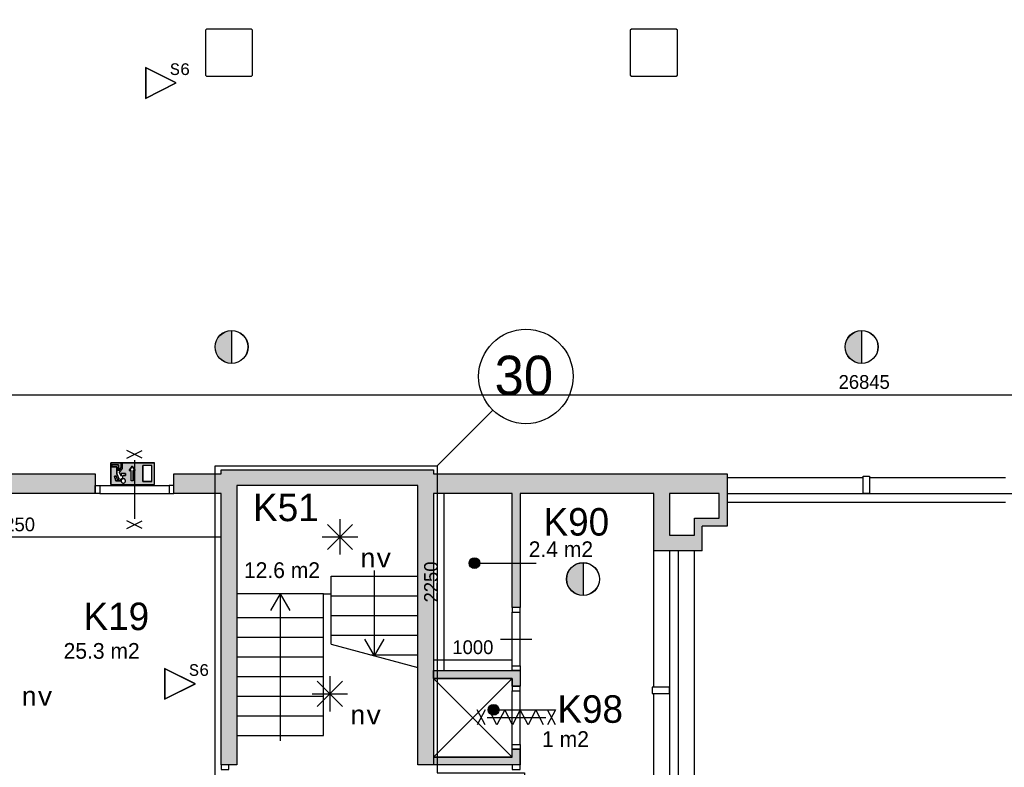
# Model space of a CAD drawing. Extents: x 319440 to 414317, y 3650 to 109188.
# Tile 11 of 46: x 332711 to 345223, y 28139 to 37638. Entities that reach past the tile are written whole.
import ezdxf
from ezdxf.enums import TextEntityAlignment as Align

# ---------------------------------------------------------------- set-up
doc = ezdxf.new("R2010")
doc.units = 0
doc.header["$MEASUREMENT"] = 0
doc.header["$PDMODE"] = 35
doc.header["$PDSIZE"] = -0.5
doc.layers.get('0').update_dxf_attribs({"linetype": 'CONTINUOUS'})
doc.layers.get('DEFPOINTS').update_dxf_attribs({"linetype": 'CONTINUOUS'})
for name, color, linetype in [('-02$TEKST$$$MAAT', 252, 'CONTINUOUS'), ('AA$1A---_ARCEER', 252, 'CONTINUOUS'), ('AL22----_BINNENWAND', 252, 'CONTINUOUS'), ('AL24----_TRAPPEN', 252, 'CONTINUOUS'), ('AL31----_BUITENKOZIJN', 252, 'CONTINUOUS'), ('AL32----_BINNENKOZIJN', 252, 'CONTINUOUS'), ('AM$1A---_MAATVOERING', 252, 'CONTINUOUS'), ('Betonpalen', 252, 'CONTINUOUS'), ('Brandweer', 252, 'CONTINUOUS'), ('brandweer NIEUW', 252, 'CONTINUOUS'), ('COMPARTIMENTERING', 252, 'CONTINUOUS'), ('LAYER01', 252, 'CONTINUOUS'), ('M2', 252, 'CONTINUOUS'), ('OMPARTIMENTERING', 252, 'CONTINUOUS')]:
    doc.layers.add(name, color=color, linetype=linetype)
doc.styles.add('B-01', font='b-gbp')
doc.styles.add('MONOTXT', font='MONOTXT')
doc.dimstyles.new('BBA_STAND', dxfattribs={"dimtxt": 175, "dimasz": 1, "dimexe": 1, "dimexo": 0.001, "dimgap": 75, "dimtad": 1, "dimdec": 0, "dimzin": 0, "dimdsep": 46, "dimtxsty": 'B-01', "dimblk": 'NONE', "dimblk1": 'NONE', "dimblk2": 'PIJL1', "dimcen": 1, "dimse1": 1, "dimse2": 1, "dimclrd": 256, "dimclre": 1, "dimclrt": 256, "dimadec": 0, "dimazin": 0, "dimtfac": 1, "dimtdec": 0, "dimtmove": 0, "dimatfit": 0, "dimldrblk": 'PIJL1', "dimfxl": 1, "dimtolj": 1, "dimtzin": 0, "dimarcsym": 0})

# ---------------------------------------------------------------- blocks, each defined once
blk = doc.blocks.new('*D101')
at = {"layer": 'AM$1A---_MAATVOERING', "lineweight": -2, "transparency": 16777216}
blk.add_line((330020, 32871), (356865, 32871), dxfattribs=at)
at = {"layer": 'DEFPOINTS', "color": 0, "transparency": 16777216}
for p in [(330020, 42008), (356865, 42008), (356865, 32871)]:
    blk.add_point(p, dxfattribs=at)
at = {"layer": 'AM$1A---_MAATVOERING', "transparency": 16777216, "insert": (343443, 33034), "char_height": 175, "attachment_point": 5, "style": 'B-01'}
blk.add_mtext('\\A1;26845', dxfattribs=at)
blk = doc.blocks.new('_None')
blk = doc.blocks.new('PIJL1')
at = {"color": 1, "linetype": 'ByBlock'}
blk.add_line((0, 83), (0, -83), dxfattribs=at)
blk.add_solid([(-100, 17), (-100, -17), (0, 0)], dxfattribs=at)
blk = doc.blocks.new('*D120')
at = {"layer": 'AM$1A---_MAATVOERING', "lineweight": -2, "transparency": 16777216}
blk.add_line((335270, 31062), (330020, 31062), dxfattribs=at)
at = {"layer": 'DEFPOINTS', "color": 0, "transparency": 16777216}
for p in [(330020, 31301), (335270, 31301), (330020, 31062)]:
    blk.add_point(p, dxfattribs=at)
at = {"layer": 'AM$1A---_MAATVOERING', "transparency": 16777216, "insert": (332645, 31224), "char_height": 175, "attachment_point": 5, "style": 'B-01'}
blk.add_mtext('\\A1;5250', dxfattribs=at)
blk = doc.blocks.new('*D167')
at = {"layer": 'AM$1A---_MAATVOERING', "lineweight": -2, "transparency": 16777216}
blk.add_line((338102, 31619), (338102, 29369), dxfattribs=at)
at = {"layer": 'DEFPOINTS', "color": 0, "transparency": 16777216}
for p in [(337970, 31619), (337970, 29369), (338102, 29369)]:
    blk.add_point(p, dxfattribs=at)
at = {"layer": 'AM$1A---_MAATVOERING', "transparency": 16777216, "insert": (337939, 30494), "char_height": 175, "attachment_point": 5, "rotation": 90, "style": 'B-01'}
blk.add_mtext('\\A1;2250', dxfattribs=at)
blk = doc.blocks.new('*D168')
at = {"layer": 'AM$1A---_MAATVOERING', "lineweight": -2, "transparency": 16777216}
blk.add_line((338970, 29502), (337970, 29502), dxfattribs=at)
at = {"layer": 'DEFPOINTS', "color": 0, "transparency": 16777216}
for p in [(337970, 29502), (337970, 29369), (338970, 29369)]:
    blk.add_point(p, dxfattribs=at)
at = {"layer": 'AM$1A---_MAATVOERING', "transparency": 16777216, "insert": (338470, 29664), "char_height": 175, "attachment_point": 5, "style": 'B-01'}
blk.add_mtext('\\A1;1000', dxfattribs=at)

msp = doc.modelspace()

# ---------------------------------------------------------------- hatches: boundary and pattern name
at = {"layer": 'AA$1A---_ARCEER'}
h = msp.add_hatch(color=256, dxfattribs=at)
h.paths.add_polyline_path([(340770.4, 31619), (340770.4, 30889), (341284.4, 30889), (341384.4, 30889), (341384.4, 31204.5), (341700.7, 31204.5), (341700.7, 31619), (341700.7, 31869), (337970.4, 31869), (337970.4, 31919), (335270.4, 31919), (335270.4, 31869), (334670.4, 31869), (334670.4, 31619), (335270.4, 31619), (335270.4, 28169), (335470.4, 28169), (335470.4, 31719), (337770.4, 31719), (337770.4, 28169), (337970.4, 28169), (337970.4, 31619), (338969.7, 31619), (338969.7, 30169), (339069.7, 30169), (339069.7, 31619)])
h.paths.add_polyline_path([(340970.4, 31619), (341600.7, 31619), (341600.7, 31304.5), (341284.4, 31304.5), (341284.4, 31089), (340970.4, 31089)], flags=16)
h = msp.add_hatch(color=256, dxfattribs=at)
h.paths.add_polyline_path([(339070.5, 20920.8), (339070.5, 22720.8), (338870.5, 22720.8), (338870.5, 21120.8), (335470.4, 21120.8), (335470.4, 26769), (335675.4, 26769), (335675.4, 26869), (335470.4, 26869), (335270.4, 26869), (333984.1, 26869), (333984.1, 26769), (335270.4, 26769), (335270.4, 20920.8)])
h.paths.add_polyline_path([(335270.4, 20969), (335270.4, 21069), (332720.4, 21069), (332720.4, 26769), (332984, 26769), (332984, 26869), (332670.4, 26869), (332356.7, 26869), (332356.7, 26769), (332620.4, 26769), (332620.4, 21069), (332620.4, 20969), (332670.4, 20969)])
h.paths.add_polyline_path([(333670.4, 31619), (333670.4, 31869), (330020.4, 31869), (330020.4, 31619)])
h.paths.add_polyline_path([(330020.4, 26369), (330020.4, 27239), (329770.4, 27239), (329770.4, 27139), (329770.4, 26619), (329088.5, 26619), (329088.5, 26369)])
h.paths.add_polyline_path([(331356.7, 26769), (331356.7, 26869), (330020.4, 26869), (330020.4, 26769)])
h.paths.add_polyline_path([(329770.4, 27139), (329770.4, 27239), (329220.4, 27239), (329220.4, 27019), (329088.5, 27019), (329088.5, 26619), (329188.5, 26619), (329188.5, 26919), (329320.4, 26919), (329320.4, 27139)])
h.paths.add_polyline_path([(330020.4, 21319), (330020.4, 26369), (329920.4, 26369), (329920.4, 21319)])
h.paths.add_polyline_path([(331620.4, 20969), (331620.4, 21069), (330270.4, 21069), (330270.4, 20969)])
h.paths.add_polyline_path([(329670.4, 21019), (329670.4, 21119), (327630.4, 21119), (327630.4, 21019)])
h.paths.add_polyline_path([(330020.4, 17649), (330020.4, 20719), (329920.4, 20719), (329920.4, 17649)])
h.paths.add_polyline_path([(330020.4, 14819), (330020.4, 15319), (329920.4, 15319), (329920.4, 14819)])
h = msp.add_hatch(color=256, dxfattribs=at)
h.paths.add_polyline_path([(339070.5, 24620.9), (339070.5, 26869), (336475.4, 26869), (336475.4, 26769.3), (336470.4, 26769.3), (336470.4, 26669), (336470.4, 24920.8), (336570.4, 24920.8), (336570.4, 25020.8), (336570.4, 26669), (338870.5, 26669), (338870.5, 25020.8), (338520.4, 25020.8), (338520.4, 24920.8), (338870.5, 24920.8), (338870.5, 24620.9)])
h.paths.add_polyline_path([(338970.4, 29269), (338970.4, 29169), (339070.4, 29169), (339070.4, 29369), (338970.4, 29369), (337970.4, 29369), (337970.4, 29269)])
h.paths.add_polyline_path([(339070.4, 28169), (339070.4, 28369), (338970.4, 28369), (338970.4, 28269), (337970.4, 28269), (337970.4, 28169)])
h.paths.add_polyline_path([(338970.5, 23620.8), (338970.5, 23720.8), (338870.7, 23720.8), (335470.4, 23720.8), (335470.4, 23620.8)])
h.paths.add_polyline_path([(337620.4, 24920.8), (337620.4, 25020.8), (337620.4, 26669), (337520.4, 26669), (337520.4, 25020.8), (337470.4, 25020.8), (337470.4, 24920.8)], flags=17)
h.paths.add_polyline_path([(336470.4, 26319), (336470.4, 26419), (335470.4, 26419), (335470.4, 26319)])
at = {"layer": 'Brandweer'}
for points in [[(335403, 33271.8), (335403, 33688.2, 1)], [(343410, 33271.8), (343410, 33688.2, 1)]]:
    msp.add_hatch(color=256, dxfattribs=at).paths.add_polyline_path(points)
h = msp.add_hatch(color=256, dxfattribs=at)
h.paths.add_polyline_path([(334425.3, 31731.8), (334425.3, 32009.2), (333870.4, 32009.2), (333870.4, 31731.8)])
h.paths.add_polyline_path([(334277.3, 31972.2), (334388.3, 31972.2), (334388.3, 31768.8), (334277.3, 31768.8)], flags=16)
h.paths.add_polyline_path([(334176.5, 31910.4), (334153.3, 31910.4), (334153.3, 31780.9), (334125.6, 31780.9), (334125.6, 31910.4), (334102.5, 31910.4), (334139.5, 31965.9)], flags=16)
h.paths.add_polyline_path([(334055.4, 31870.5), (334055.4, 31847.4), (334023, 31847.4), (334023, 31813.8), (334022.6, 31813.8), (334022.2, 31813.7), (334021.8, 31813.7), (334021.4, 31813.6), (334021, 31813.5), (334019.5, 31813.2), (334016.3, 31812.2), (334014.7, 31811.7), (334009.1, 31809), (334008.5, 31808.7), (334002.8, 31804.2), (334002.5, 31804), (333999.4, 31800.5), (333999, 31800), (333995.7, 31794.9), (333995.5, 31794.4), (333992.2, 31784.9), (333992.1, 31784.5), (333991.5, 31777.5), (333991.5, 31778), (333930.5, 31778), (333915.5, 31838.1), (333939.3, 31838.1), (333948.6, 31801.1), (333975.5, 31801.1), (333944.4, 31869.6), (333944.4, 31958.4), (333879.6, 31958.4), (333879.6, 31981.5), (333967.5, 31981.5), (333967.5, 31907.5), (333995.2, 31943.2), (333995.2, 32004.6), (334018.4, 32004.6), (334018.4, 31935.2), (333978.5, 31884), (333999.9, 31836.9), (333999.9, 31870.5)], flags=16)
h.paths.add_polyline_path([(334047.2, 31758.4), (334047.7, 31758.9), (334048.2, 31759.4)], flags=16)
h.paths.add_polyline_path([(334055.4, 31780.9), (334055.2, 31774.7), (334053.8, 31768.9), (334051, 31762.7), (334045.6, 31756.8), (334040.6, 31753.4), (334035.5, 31751.4), (334029.3, 31750.3), (334021.9, 31750.9), (334016.3, 31752.7), (334012.4, 31754.8), (334007.3, 31758.9), (334003.6, 31764.2), (334001.3, 31769.3), (333999.9, 31775.3), (334000.1, 31782.7), (334002.4, 31790.1), (334006.1, 31795.6), (334010.8, 31800.3), (334015.9, 31803.2), (334020.1, 31804.7), (334026.2, 31805.7), (334032.9, 31805.3), (334037.3, 31804), (334043.3, 31801.2), (334048.9, 31795.9), (334053, 31789.9)], flags=16)
at = {"layer": 'brandweer NIEUW'}
msp.add_hatch(color=256, dxfattribs=at).paths.add_polyline_path([(339870, 30322.8), (339870, 30739.2, 1)])
at = {"layer": 'LAYER01'}
for points in [[(338490.1, 30664.6, 1), (338490.1, 30802.2, 1)], [(338733.9, 28801.2, 1), (338733.9, 28938.7, 1)]]:
    msp.add_hatch(color=256, dxfattribs=at).paths.add_polyline_path(points)

# ---------------------------------------------------------------- linework, layer by layer
at = {"layer": '-02$TEKST$$$MAAT'}
for points in [[(334310, 36834), (334310, 36638.7), (334700.6, 36834), (334310, 37029.3)], [(334312.5, 36834), (334312.5, 36642.7), (334695, 36834), (334312.5, 37025.3)], [(334552.8, 29199.3), (334552.8, 29004), (334943.4, 29199.3), (334552.8, 29394.7)], [(334555.3, 29199.3), (334555.3, 29008.1), (334937.8, 29199.3), (334555.3, 29390.6)]]:
    msp.add_lwpolyline(points, close=True, dxfattribs=at)
at = {"layer": 'AL22----_BINNENWAND'}
msp.add_line((341384.4, 30889), (341384.4, 31204.5), dxfattribs=at)
for points in [[(335270.4, 31919), (337970.4, 31919)], [(335270.4, 31869), (335270.4, 31919)], [(337970.4, 31919), (337970.4, 31869)], [(330020.4, 31869), (333670.4, 31869)], [(333670.4, 31869), (333670.4, 31619)], [(334670.4, 31619), (334670.4, 31869)], [(334670.4, 31869), (335270.4, 31869)], [(337970.4, 31869), (341700.7, 31869)], [(343430.4, 31819), (341700.4, 31819)], [(341700.7, 31869), (341700.7, 31619)], [(345240.4, 31819), (343510.4, 31819)], [(337770.4, 31719), (335470.4, 31719)], [(335470.4, 31719), (335470.4, 28169)], [(337770.4, 28169), (337770.4, 31719)], [(333670.4, 31619), (330020.4, 31619)], [(335270.4, 31619), (334670.4, 31619)], [(335270.4, 28169), (335270.4, 31619)], [(337970.4, 31619), (337970.4, 28169)], [(338969.7, 31619), (337970.4, 31619)], [(338969.7, 30168.9), (338969.7, 31619)], [(340770.4, 31619), (339069.7, 31619)], [(339069.7, 31619), (339069.7, 30168.9)], [(340770.4, 30889), (340770.4, 31619)], [(340970.4, 31619), (340970.4, 31089)], [(341600.7, 31619), (340970.4, 31619)], [(341600.7, 31304.5), (341600.7, 31619)], [(341700.7, 31619), (346170.4, 31619)], [(341700.7, 31619), (341700.7, 31204.5)], [(345240.4, 31505), (341699.9, 31505)], [(341284.4, 31304.5), (341600.7, 31304.5)], [(341284.4, 31089), (341284.4, 31304.5)], [(341700.7, 31204.5), (341384.4, 31204.5)], [(340970.4, 31089), (341284.4, 31089)], [(340770.4, 29159), (340770.4, 30889)], [(341284.4, 30889), (340770.4, 30889)], [(340970.4, 30886.4), (340970.4, 27349)], [(341084.4, 27349), (341084.4, 30889)], [(341284.4, 27349), (341284.4, 30889), (341284.4, 30889)], [(341384.4, 30889), (341284.4, 30889)], [(337970.4, 29269), (337970.4, 29369)], [(337970.4, 29369), (339070.4, 29369)], [(337970.4, 29369), (339070.4, 29369)], [(339070.4, 29369), (338970.4, 29369)], [(339070.4, 29369), (339070.4, 29169)], [(339070.4, 29369), (339070.4, 29169)], [(338970.4, 29269), (337970.4, 29269)], [(337970.4, 29269), (338970.4, 29269)], [(338967.3, 29269), (337970.4, 28269)], [(337970.4, 29269), (338970.4, 28269)], [(338970.4, 29169), (338970.4, 29269)], [(338970.4, 29269), (338970.4, 29169)], [(339070.4, 29169), (338970.4, 29169)], [(338970.4, 29169), (339070.4, 29169)], [(338970.4, 29169), (339070.4, 29169)], [(340770.4, 27348.9), (340770.4, 29079)], [(338970.4, 28369), (339070.4, 28369)], [(338970.4, 28269), (338970.4, 28369)], [(339070.4, 28369), (338970.4, 28369)], [(338970.4, 28269), (338970.4, 28369)], [(339070.4, 28369), (339070.4, 28169)], [(339070.4, 28169), (339070.4, 28369)], [(335470.4, 28169), (335270.4, 28169)], [(337970.4, 28169), (337770.4, 28169)], [(337970.4, 28269), (338970.4, 28269)], [(338970.4, 28269), (337970.4, 28269)], [(339070.4, 28169), (337970.4, 28169)], [(339070.4, 28169), (337970.4, 28169)]]:
    msp.add_lwpolyline(points, dxfattribs=at)
for points in [[(343510.4, 31619), (343430.4, 31619), (343430.4, 31839), (343510.4, 31839)], [(340970.4, 29079), (340970.4, 29159), (340750.4, 29159), (340750.4, 29079)]]:
    msp.add_lwpolyline(points, close=True, dxfattribs=at)
at = {"layer": 'AL24----_TRAPPEN'}
for points in [[(336670.4, 30569), (337769.6, 30569)], [(336670.4, 29702.7), (336670.4, 30569)], [(337220.4, 29555.4), (337220.4, 30639)], [(336020.4, 30344), (335897.6, 30131.3)], [(336020.4, 30344), (336020.4, 28474)], [(336020.4, 30344), (336143.2, 30131.3)], [(336570.4, 30344), (336670.4, 30344)], [(336670.4, 30319), (337770.4, 30319)], [(335470.4, 30044), (336570.4, 30044)], [(335470.4, 30044), (336570.4, 30044)], [(336670.4, 30069), (337770.4, 30069)], [(335470.4, 29794), (336570.4, 29794)], [(335470.4, 29794), (336570.4, 29794)], [(336670.4, 29819), (337770.4, 29819)], [(336670.4, 29702.7), (337769.6, 29408.1)], [(337220.4, 29555.3), (337097.6, 29768)], [(337220.4, 29555.3), (337343.2, 29768)], [(335470.4, 29544), (336570.4, 29544)], [(335470.4, 29544), (336570.4, 29544)], [(337169.3, 29569), (337770.4, 29569)], [(335470.4, 29294), (336570.4, 29294)], [(335470.4, 29294), (336570.4, 29294)], [(335470.4, 29044), (336570.4, 29044)], [(335470.4, 29044), (336570.4, 29044)], [(335470.4, 28794), (336570.4, 28794)], [(335470.4, 28794), (336570.4, 28794)]]:
    msp.add_lwpolyline(points, dxfattribs=at)
msp.add_lwpolyline([(335470.4, 28544), (336570.4, 28544), (336570.4, 30344), (335470.4, 30344)], close=True, dxfattribs=at)
at = {"layer": 'AL31----_BUITENKOZIJN'}
for points in [[(334170.5, 31869), (334170.5, 31669), (334170.5, 31469)], [(338820.4, 29769.1), (339020.4, 29769.1), (339220.4, 29769.1)]]:
    msp.add_lwpolyline(points, dxfattribs=at)
at = {"layer": 'AL32----_BINNENKOZIJN'}
for points in [[(333670.4, 31719), (333730.4, 31719), (333730.4, 31619), (333670.4, 31619)], [(334670.4, 31719), (334610.6, 31719), (334610.6, 31619.3), (334670.4, 31619.3)], [(338970.4, 30169), (338970.4, 30109.3), (339070.1, 30109.3), (339070.1, 30169)], [(338970.4, 29369), (338970.4, 29429), (339070.4, 29429), (339070.4, 29369)], [(338970.4, 29169), (338970.4, 29109.3), (339070.1, 29109.3), (339070.1, 29169)], [(338970.4, 28369), (338970.4, 28429), (339070.4, 28429), (339070.4, 28369)], [(335270.4, 28169), (335270.4, 28109.3), (335370.1, 28109.3), (335370.1, 28169)], [(338970.4, 28169), (338970.4, 28109.3), (339070.1, 28109.3), (339070.1, 28169)]]:
    msp.add_lwpolyline(points, close=True, dxfattribs=at)
for points in [[(333730.4, 31719), (334610.6, 31719)], [(333730.4, 31619), (334610.6, 31619.3)], [(338970.4, 29429), (338970.4, 30109.3)], [(339070.4, 29429), (339070.1, 30109.3)], [(338970.4, 28429), (338970.4, 29109.3)], [(339070.4, 28429), (339070.1, 29109.3)]]:
    msp.add_lwpolyline(points, dxfattribs=at)
at = {"layer": 'Betonpalen'}
for points in [[(335085.4, 36919), (335655.4, 36919), (335670.4, 36934), (335670.4, 37504), (335655.4, 37519), (335085.4, 37519), (335070.4, 37504), (335070.4, 36934)], [(340485.4, 36919), (341055.4, 36919), (341070.4, 36934), (341070.4, 37504), (341055.4, 37519), (340485.4, 37519), (340470.4, 37504), (340470.4, 36934)]]:
    msp.add_lwpolyline(points, close=True, dxfattribs=at)
at = {"layer": 'Brandweer'}
for p, q in [((335403, 33689.5), (335403, 33270.5)), ((343410, 33689.5), (343410, 33270.5)), ((333870.4, 31731.8, 2600), (333870.4, 32009.2, 2600)), ((333870.4, 32009.2, 2600), (334425.3, 32009.2, 2600)), ((333879.6, 31958.4, 2600), (333879.6, 31981.5, 2600)), ((333879.6, 31981.5, 2600), (333967.5, 31981.5, 2600)), ((333944.4, 31958.4, 2600), (333879.6, 31958.4, 2600)), ((333944.4, 31869.6, 2600), (333944.4, 31958.4, 2600)), ((333967.5, 31981.5, 2600), (333967.5, 31907.5, 2600)), ((333967.5, 31907.5, 2600), (333995.2, 31943.2, 2600)), ((333978.4, 31883.8, 2600), (334018.4, 31935.2, 2600)), ((333995.2, 32004.6, 2600), (333995.2, 31943.2, 2600)), ((334018.4, 32004.6, 2600), (333995.2, 32004.6, 2600)), ((334018.4, 31935.2, 2600), (334018.4, 32004.6, 2600)), ((334139.5, 31965.9, 2600), (334102.5, 31910.4, 2600)), ((334102.5, 31910.4, 2600), (334125.6, 31910.4, 2600)), ((334125.6, 31780.9, 2600), (334125.6, 31910.4, 2600)), ((334176.5, 31910.4, 2600), (334139.5, 31965.9, 2600)), ((334153.3, 31780.9, 2600), (334153.3, 31910.4, 2600)), ((334153.3, 31910.4, 2600), (334176.5, 31910.4, 2600)), ((334388.3, 31972.2, 2600), (334277.3, 31972.2, 2600)), ((334277.3, 31768.8, 2600), (334277.3, 31972.2, 2600)), ((334388.3, 31768.8, 2600), (334388.3, 31972.2, 2600)), ((334425.3, 31731.8, 2600), (334425.3, 32009.2, 2600)), ((333930.5, 31778, 2600), (333915.5, 31838.1, 2600)), ((333939.3, 31838.1, 2600), (333915.5, 31838.1, 2600)), ((333948.6, 31801.1, 2600), (333939.3, 31838.1, 2600)), ((333975.5, 31801.1, 2600), (333944.4, 31869.6, 2600)), ((333948.6, 31801.1, 2600), (333975.5, 31801.1, 2600)), ((333999.9, 31836.9, 2600), (333978.5, 31884, 2600)), ((333999.9, 31836.9, 2600), (333999.9, 31870.5, 2600)), ((334055.4, 31870.5, 2600), (333999.9, 31870.5, 2600)), ((334055.4, 31847.4, 2600), (334023, 31847.4, 2600)), ((334023, 31813.8, 2600), (334023, 31847.4, 2600)), ((334055.4, 31870.5, 2600), (334055.4, 31847.4, 2600)), ((333870.4, 31731.8, 2600), (334425.3, 31731.8, 2600)), ((333991.5, 31778, 2600), (333930.5, 31778, 2600)), ((334388.3, 31768.8, 2600), (334277.3, 31768.8, 2600)), ((336779.9, 31291.5), (336779.9, 30841.7)), ((336620.8, 31225.7), (336938.9, 30907.6)), ((336620.8, 30906), (336940.5, 31225.7)), ((336553.8, 31065.5), (337005.9, 31065.5)), ((336652, 29297.5), (336652, 28847.7)), ((336493, 28912), (336812.6, 29231.6)), ((336493, 29231.6), (336811, 28913.6)), ((336426, 29071.5), (336878, 29071.5))]:
    msp.add_line(p, q, dxfattribs=at)
for points in [[(334267.3, 32066.5), (334073.8, 32166.5)], [(334073.8, 32066.5), (334267.3, 32166.5)], [(334170.5, 32041.5), (334170.5, 31296.5)], [(334170.5, 32041.5), (334170.5, 31296.5)], [(334267.3, 31171.5), (334073.8, 31271.5)], [(334073.8, 31171.5), (334267.3, 31271.5)], [(338625.3, 28677), (338525.3, 28870.6)], [(338625.3, 28870.6), (338525.3, 28677)], [(339369.3, 28677), (339270.3, 28870.6), (339171.3, 28677), (339072.3, 28870.6), (338973.3, 28677), (338874.3, 28870.6), (338775.3, 28677), (338676.3, 28870.6)], [(339520.3, 28677), (339420.3, 28870.6)], [(339520.3, 28870.6), (339420.3, 28677)], [(338650.3, 28773.8), (339395.3, 28773.8)]]:
    msp.add_lwpolyline(points, dxfattribs=at)
at = {"layer": 'Brandweer', "elevation": 2600}
for points in [[(333870.4, 32009.2), (333870.4, 31731.8), (334425.3, 31731.8), (334425.3, 32009.2), (333870.4, 32009.2)], [(333879.6, 31981.5), (333879.6, 31958.4), (333944.4, 31958.4), (333944.4, 31869.6), (333975.5, 31801.1), (333948.6, 31801.1), (333939.3, 31838.1), (333915.5, 31838.1), (333930.5, 31778), (333991.5, 31778), (333992, 31783.9), (333992.5, 31786.4), (333993.2, 31788.9), (333994.2, 31791.6), (333995.8, 31795.1), (333997.4, 31797.9), (333998.7, 31799.7), (334000.7, 31802.1), (334002.5, 31803.9), (334005.3, 31806.4), (334008, 31808.4), (334011, 31810.1), (334014, 31811.5), (334018.1, 31812.9), (334021, 31813.5), (334023, 31814.2), (334023, 31847.4), (334055.4, 31847.4), (334055.4, 31870.5), (333999.9, 31870.5), (333999.9, 31836.9), (333978.5, 31884), (334018.4, 31935.2), (334018.4, 32004.6), (333995.2, 32004.6), (333995.2, 31943.2), (333967.5, 31907.5), (333967.5, 31981.5), (333879.6, 31981.5)], [(334153.3, 31780.9), (334125.6, 31780.9), (334125.6, 31910.4), (334102.5, 31910.4), (334139.5, 31965.9), (334176.5, 31910.4), (334153.3, 31910.4), (334153.3, 31780.9)], [(334277.3, 31972.2), (334277.3, 31768.8), (334388.3, 31768.8), (334388.3, 31972.2), (334277.3, 31972.2)], [(333991.5, 31778), (333991.5, 31778.4), (333991.5, 31778.8), (333991.5, 31779.3), (333991.5, 31779.7), (333991.6, 31780.1), (333991.6, 31780.5), (333991.6, 31780.9), (333991.6, 31781.3), (333991.7, 31781.7), (333991.7, 31782.1), (333991.8, 31782.5), (333991.8, 31782.9), (333991.9, 31783.3), (333992, 31783.7), (333992, 31784.1), (333992.1, 31784.5), (333992.2, 31784.9), (333992.2, 31785.3), (333992.3, 31785.7), (333992.4, 31786.1), (333992.5, 31786.5), (333992.6, 31786.9), (333992.7, 31787.3), (333992.8, 31787.7), (333992.9, 31788.1), (333993, 31788.5), (333993.2, 31788.8), (333993.3, 31789.2), (333993.4, 31789.6), (333993.5, 31790), (333993.7, 31790.4), (333993.8, 31790.8), (333994, 31791.2), (333994.1, 31791.5), (333994.3, 31791.9), (333994.4, 31792.3), (333994.6, 31792.7), (333994.8, 31793), (333994.9, 31793.4), (333995.1, 31793.8), (333995.3, 31794.1), (333995.5, 31794.5), (333995.7, 31794.9), (333995.8, 31795.2), (333996, 31795.6), (333996.2, 31795.9), (333996.4, 31796.3), (333996.7, 31796.6), (333996.9, 31797), (333997.1, 31797.3), (333997.3, 31797.7), (333997.5, 31798), (333997.8, 31798.3), (333998, 31798.7), (333998.2, 31799), (333998.5, 31799.3), (333998.7, 31799.7), (333998.9, 31800), (333999.2, 31800.3), (333999.4, 31800.6), (333999.7, 31800.9), (334000, 31801.3), (334000.2, 31801.6), (334000.5, 31801.9), (334000.8, 31802.2), (334001, 31802.5), (334001.3, 31802.8), (334001.6, 31803.1), (334001.9, 31803.4), (334002.2, 31803.7), (334002.5, 31803.9), (334002.7, 31804.2), (334003, 31804.5), (334003.3, 31804.8), (334003.6, 31805), (334004, 31805.3), (334004.3, 31805.6), (334004.6, 31805.8), (334004.9, 31806.1), (334005.2, 31806.4), (334005.5, 31806.6), (334005.9, 31806.8), (334006.2, 31807.1), (334006.5, 31807.3), (334006.8, 31807.6), (334007.2, 31807.8), (334007.5, 31808), (334007.8, 31808.3), (334008.2, 31808.5), (334008.5, 31808.7), (334008.9, 31808.9), (334009.2, 31809.1), (334009.6, 31809.3), (334009.9, 31809.5), (334010.3, 31809.7), (334010.7, 31809.9), (334011, 31810.1), (334011.4, 31810.3), (334011.7, 31810.5), (334012.1, 31810.6), (334012.5, 31810.8), (334012.8, 31811), (334013.2, 31811.1), (334013.6, 31811.3), (334014, 31811.5), (334014.3, 31811.6), (334014.7, 31811.8), (334015.1, 31811.9), (334015.5, 31812), (334015.9, 31812.2), (334016.3, 31812.3), (334016.6, 31812.4), (334017, 31812.6), (334017.4, 31812.7), (334017.8, 31812.8), (334018.2, 31812.9), (334018.6, 31813), (334019, 31813.1), (334019.4, 31813.2), (334019.8, 31813.3), (334020.2, 31813.4), (334020.6, 31813.5), (334021, 31813.5), (334021.4, 31813.6), (334021.8, 31813.7), (334022.2, 31813.7), (334022.6, 31813.8), (334023, 31813.8)], [(334047.2, 31758.4), (334048.2, 31759.4), (334049.1, 31760.4), (334049.9, 31761.5), (334050.7, 31762.6), (334051.4, 31763.8), (334052.1, 31765), (334052.7, 31766.2), (334053.2, 31767.4), (334053.7, 31768.7), (334054.2, 31770), (334054.5, 31771.3), (334054.8, 31772.6), (334055.1, 31774), (334055.2, 31775.3), (334055.3, 31776.7), (334055.4, 31778), (334055.3, 31779.4), (334055.2, 31780.8), (334055.1, 31782.1), (334054.8, 31783.4), (334054.5, 31784.8), (334054.2, 31786.1), (334053.7, 31787.4), (334053.2, 31788.6), (334052.7, 31789.9), (334052.1, 31791.1), (334051.4, 31792.3), (334050.7, 31793.4), (334049.9, 31794.6), (334049.1, 31795.6), (334048.2, 31796.7), (334047.2, 31797.6), (334046.2, 31798.6), (334045.2, 31799.5), (334044.1, 31800.3), (334043, 31801.1), (334041.9, 31801.8), (334040.7, 31802.5), (334039.5, 31803.1), (334038.2, 31803.7), (334037, 31804.2), (334035.7, 31804.6), (334034.4, 31804.9), (334033, 31805.2), (334031.7, 31805.5), (334030.3, 31805.6), (334029, 31805.7), (334027.6, 31805.8), (334026.3, 31805.7), (334024.9, 31805.6), (334023.5, 31805.5), (334022.2, 31805.2), (334020.9, 31804.9), (334019.6, 31804.6), (334018.3, 31804.2), (334017, 31803.7), (334015.8, 31803.1), (334014.5, 31802.5), (334013.3, 31801.8), (334012.2, 31801.1), (334011.1, 31800.3), (334010, 31799.5), (334009, 31798.6), (334008, 31797.6), (334007.1, 31796.7), (334006.2, 31795.6), (334005.3, 31794.6), (334004.5, 31793.4), (334003.8, 31792.3), (334003.1, 31791.1), (334002.5, 31789.9), (334002, 31788.6), (334001.5, 31787.4), (334001.1, 31786.1), (334000.7, 31784.8), (334000.4, 31783.4), (334000.2, 31782.1), (334000, 31780.8), (333999.9, 31779.4), (333999.9, 31778), (333999.9, 31776.7), (334000, 31775.3), (334000.2, 31774), (334000.4, 31772.6), (334000.7, 31771.3), (334001.1, 31770), (334001.5, 31768.7), (334002, 31767.4), (334002.5, 31766.2), (334003.1, 31765), (334003.8, 31763.8), (334004.5, 31762.6), (334005.3, 31761.5), (334006.2, 31760.4), (334007.1, 31759.4), (334008, 31758.4), (334009, 31757.5), (334010, 31756.6), (334011.1, 31755.7), (334012.2, 31755), (334013.4, 31754.2), (334014.5, 31753.6), (334015.8, 31752.9), (334017, 31752.4), (334018.3, 31751.9), (334019.6, 31751.5), (334020.9, 31751.1), (334022.2, 31750.8), (334023.5, 31750.6), (334024.9, 31750.4), (334026.3, 31750.3), (334027.6, 31750.3), (334029, 31750.3), (334030.3, 31750.4), (334031.7, 31750.6), (334033, 31750.8), (334034.4, 31751.1), (334035.7, 31751.5), (334037, 31751.9), (334038.2, 31752.4), (334039.5, 31752.9), (334040.7, 31753.6), (334041.9, 31754.2), (334043, 31755), (334044.1, 31755.7), (334045.2, 31756.6), (334046.2, 31757.5), (334047.2, 31758.4)], [(334000.2, 31773.9), (334001.3, 31769.3), (334003.6, 31764.2), (334006.3, 31760.3), (334008.6, 31757.8), (334012.4, 31754.8), (334016.3, 31752.7), (334021.9, 31750.9), (334029.3, 31750.3), (334035.5, 31751.4), (334039.6, 31753), (334041.7, 31754.1), (334044.3, 31755.9), (334046.5, 31757.7), (334049.6, 31761.1), (334051.9, 31764.6), (334053.8, 31768.9), (334055.2, 31774.7), (334055.3, 31778.9), (334055, 31782.4), (334053.5, 31788.1), (334051.9, 31791.5), (334048.9, 31795.9), (334044.5, 31800), (334041.7, 31801.9), (334037.3, 31804), (334032.9, 31805.3), (334026.2, 31805.7), (334020.1, 31804.7), (334015.9, 31803.2), (334012.6, 31801.4), (334009.4, 31799), (334006.1, 31795.6), (334003.4, 31791.6), (334001.9, 31788.3), (334000.5, 31784.1), (334000.1, 31781.3), (333999.9, 31776.7), (334000.2, 31773.9)]]:
    msp.add_lwpolyline(points, dxfattribs=at)
msp.add_lwpolyline([(333991.5, 31778), (333992.1, 31784.7), (333995.6, 31794.7), (333999.1, 31800.2), (334002.6, 31804.1), (334008.7, 31808.8), (334015.1, 31811.9), (334020, 31813.3), (334023, 31814.2), (334023, 31847.4), (334055.4, 31847.4), (334055.4, 31870.5), (333999.9, 31870.5), (333999.9, 31836.9), (333978.5, 31884), (334018.4, 31935.2), (334018.4, 32004.6), (333995.2, 32004.6), (333995.2, 31943.2), (333967.5, 31907.5), (333967.5, 31981.5), (333879.6, 31981.5), (333879.6, 31958.4), (333944.4, 31958.4), (333944.4, 31869.6), (333975.5, 31801.1), (333948.6, 31801.1), (333939.3, 31838.1), (333915.5, 31838.1), (333930.5, 31778)], close=True, dxfattribs=at)
at = {"layer": 'Brandweer'}
for centre, radius in [((335403, 33480), 209.5), ((335403, 33480), 208.2), ((343410, 33480), 209.5), ((343410, 33480), 208.2)]:
    msp.add_circle(centre, radius, dxfattribs=at)
at = {"layer": 'brandweer NIEUW'}
msp.add_line((339870, 30740.5), (339870, 30321.5), dxfattribs=at)
for radius in [209.5, 208.2]:
    msp.add_circle((339870, 30531), radius, dxfattribs=at)
at = {"layer": 'COMPARTIMENTERING', "ltscale": 800}
msp.add_line((338017, 31969), (338724.1, 32676.1), dxfattribs=at)
at = {"layer": 'COMPARTIMENTERING'}
msp.add_circle((339143.3, 33105.4), 600, dxfattribs=at)
at = {"layer": 'LAYER01'}
for p, q in [((338490.1, 30733.4), (339275.4, 30733.4)), ((338733.9, 28869.9), (339519.1, 28869.9))]:
    msp.add_line(p, q, dxfattribs=at)
for centre in [(338490.1, 30733.4), (338733.9, 28869.9)]:
    msp.add_circle(centre, 68.8, dxfattribs=at)
at = {"layer": 'OMPARTIMENTERING', "ltscale": 800}
msp.add_lwpolyline([(339128, 28069), (339128, 26630), (336645.4, 26630), (336645.4, 26244), (335195.4, 26244), (335195.4, 31969), (338017, 31969), (338017, 28069)], close=True, dxfattribs=at)

# ---------------------------------------------------------------- texts
at = {"layer": '-02$TEKST$$$MAAT', "style": 'MONOTXT'}
for p in [(334619.1, 37009.8), (334861.9, 29375.1)]:
    msp.add_text('S6', height=148.75, dxfattribs=at).set_placement(p, align=Align.MIDDLE_LEFT)
at = {"layer": 'Brandweer', "style": 'MONOTXT'}
for p in [(337236.8, 30796.2), (337109, 28802.2)]:
    msp.add_text('nv', height=232.42, dxfattribs=at).set_placement(p, align=Align.MIDDLE)
at = {"layer": 'brandweer NIEUW', "style": 'MONOTXT'}
msp.add_text('nv', height=232.42, dxfattribs=at).set_placement((332932, 29040.2), align=Align.MIDDLE)
at = {"layer": 'LAYER01', "style": 'B-01'}
for s, height, p in [('30', 500, (338745.6, 32868.8)), ('K51', 350, (335677.3, 31266.6)), ('K90', 350, (339368.7, 31082.9)), ('K19', 350, (333523.1, 29882)), ('K98', 350, (339544.4, 28704.5))]:
    msp.add_text(s, height=height, rotation=0, dxfattribs=at).set_placement(p)
at = {"layer": 'M2', "char_height": 200, "width": 1805, "attachment_point": 1, "style": 'B-01'}
for s, insert in [('2.4 m2', (339180, 31010)), ('12.6 m2', (335561, 30744)), ('25.3 m2', (333269, 29718)), ('1 m2', (339350, 28598))]:
    msp.add_mtext(s, dxfattribs=dict(at, insert=insert))

# ---------------------------------------------------------------- dimensions: what is measured, and where the dimension line sits
at = {"layer": 'AM$1A---_MAATVOERING'}
for base, p1, p2, picture, middle in [((356865.4, 32871), (330020.4, 42008), (356865.4, 42008), '*D101', (343442.9, 33033.5)), ((330020.4, 31062), (335270.4, 31301), (330020.4, 31301), '*D120', (332645.4, 31224.5)), ((337970.4, 29502), (338970.4, 29369), (337970.4, 29369), '*D168', (338470.4, 29664.5))]:
    dim = msp.add_linear_dim(base=base, p1=p1, p2=p2, dimstyle='BBA_STAND', dxfattribs=at)
    dim.commit()
    dim.dimension.update_dxf_attribs({"geometry": picture, "text_midpoint": middle})
dim = msp.add_linear_dim(base=(338102, 29369), p1=(337970.4, 31619), p2=(337970.4, 29369), angle=270, dimstyle='BBA_STAND', dxfattribs=at)
dim.commit()
dim.dimension.update_dxf_attribs({"geometry": '*D167', "text_midpoint": (337939.5, 30494)})

doc.saveas('drawing.dxf')
